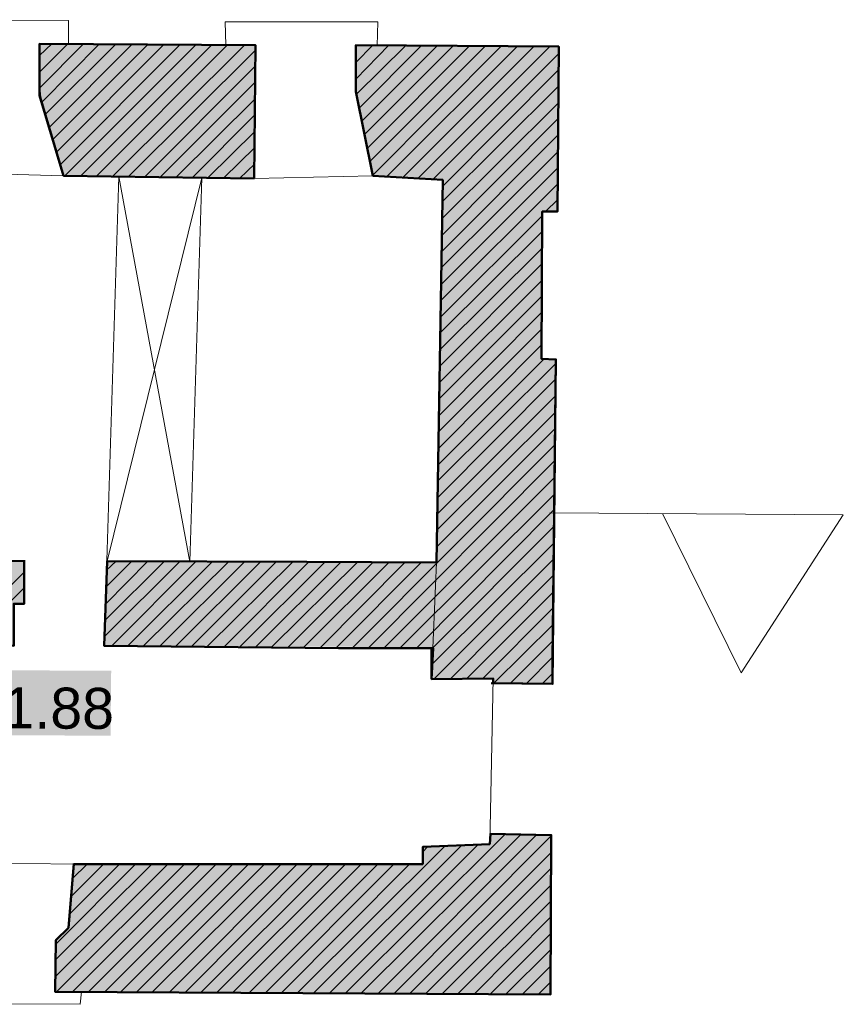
# Model space of a CAD drawing. Header units: metres. Extents: x 0 to 27.5, y 0 to 23.4.
# Tile 15 of 33: x 11.9 to 13.9, y 15.8 to 18.2. Entities that reach past the tile are written whole.
import ezdxf

# ---------------------------------------------------------------- set-up
doc = ezdxf.new("R2010")
doc.units = ezdxf.units.M
doc.layers.add('PDF_Geometry', color=7, linetype='Continuous')
doc.layers.add('PDF_Text', color=7, linetype='Continuous')
doc.layers.add('PDF_Solid Fills', color=7, linetype='Continuous', true_color=0xffffff)
doc.styles.add('PDF Arial', font='arial.ttf')

msp = doc.modelspace()

# ---------------------------------------------------------------- hatches: boundary and pattern name
at = {"layer": 'PDF_Solid Fills', "linetype": 'Continuous', "transparency": 33554559}
h = msp.add_hatch(color=256, dxfattribs=at)
h.paths.add_polyline_path([(4.1332, 18.1658), (4.1315, 18.0524), (4.1332, 18.0508), (4.1332, 18.0441), (4.1348, 18.0441), (4.1348, 18.0374), (4.1365, 18.0374), (4.1365, 18.0291), (4.1382, 18.0291), (4.1382, 18.0224), (4.1398, 18.0224), (4.1398, 18.0158), (4.1415, 18.0158), (4.1415, 18.0074), (4.1432, 18.0074), (4.1432, 18.0008), (4.1448, 18.0008), (4.1448, 17.9941), (4.1465, 17.9941), (4.1465, 17.9858), (4.1482, 17.9858), (4.1482, 17.9791), (4.1498, 17.9791), (4.1498, 17.9724), (4.1515, 17.9724), (4.1515, 17.9641), (4.1532, 17.9641), (4.1532, 17.9574), (4.1548, 17.9574), (4.1548, 17.9508), (4.1565, 17.9508), (4.1565, 17.9424), (4.1582, 17.9424), (4.1582, 17.9358), (4.1598, 17.9358), (4.1598, 17.9291), (4.1615, 17.9291), (4.1615, 17.9208), (4.1632, 17.9208), (4.1632, 17.9141), (4.1648, 17.9141), (4.1648, 17.9074), (4.1665, 17.9074), (4.1665, 17.8991), (4.1682, 17.8991), (4.1682, 17.8924), (4.1698, 17.8924), (4.1698, 17.8841), (4.1765, 17.8841), (4.2298, 17.8708), (4.2348, 17.8691), (4.2948, 17.8541), (4.2998, 17.8524), (4.2948, 17.1525), (4.2948, 16.9192), (3.9098, 16.9192), (3.9098, 16.8175), (3.9298, 16.8175), (3.9282, 16.7175), (4.4048, 16.7142), (4.6415, 16.7125), (4.8798, 16.7108), (5.1165, 16.7092), (5.2665, 16.7075), (5.2665, 16.9142), (5.0131, 16.9158), (4.5032, 16.9192), (4.5065, 17.5358), (4.5081, 17.8424), (4.6298, 17.8424), (4.6298, 18.0058), (4.6315, 18.0074), (4.6531, 18.0508), (4.6548, 18.1641), (4.3948, 18.1658)])
h.paths.add_polyline_path([(7.4747, 16.2608), (7.443, 16.2592), (7.4097, 16.2575), (7.4097, 16.1725), (7.1114, 16.1742), (6.8114, 16.1758), (6.5114, 16.1758), (6.5097, 16.0659), (6.5081, 16.0592), (6.5064, 16.0542), (6.5047, 16.0475), (6.5031, 16.0425), (6.5014, 16.0359), (6.4997, 16.0309), (6.4981, 16.0242), (6.4964, 16.0192), (6.4947, 16.0125), (6.4931, 16.0075), (6.4914, 16.0009), (6.4897, 15.9959), (6.4914, 15.9942), (6.4914, 15.8742), (6.7281, 15.8742), (7.6747, 15.8675), (7.7447, 15.8659), (7.7447, 15.9842), (7.743, 15.9842), (7.743, 15.9942), (7.7414, 15.9942), (7.7414, 16.0042), (7.7397, 16.0042), (7.7397, 16.0142), (7.738, 16.0142), (7.738, 16.0242), (7.7364, 16.0242), (7.7364, 16.1658), (7.7347, 16.1675), (7.6714, 16.1692), (7.6064, 16.1692), (7.6064, 16.2325), (7.508, 16.2325), (7.508, 16.2608)])
h.paths.add_polyline_path([(9.5163, 16.1509), (9.5146, 16.1292), (9.5063, 16.0125), (9.5029, 16.0092), (9.4996, 16.0075), (9.4963, 16.0042), (9.4929, 16.0025), (9.4896, 15.9992), (9.4863, 15.9975), (9.4829, 15.9942), (9.4796, 15.9925), (9.4763, 15.9892), (9.4729, 15.9875), (9.4696, 15.9842), (9.4663, 15.9825), (9.4646, 15.8559), (9.9779, 15.8525), (10.2329, 15.8509), (10.4896, 15.8492), (11.5095, 15.8425), (11.7662, 15.8409), (11.7662, 15.9875), (11.7645, 15.9875), (11.7645, 16.0275), (11.7629, 16.0275), (11.7629, 16.0675), (11.7612, 16.0675), (11.7612, 16.1075), (11.7595, 16.1075), (11.7595, 16.1475), (11.7579, 16.1492), (10.6379, 16.1509)])
h.paths.add_polyline_path([(6.4547, 18.1541), (6.4547, 18.0524), (6.4564, 18.0524), (6.4614, 18.0474), (6.4614, 18.0441), (6.4631, 18.0441), (6.4681, 18.0391), (6.4681, 18.0358), (6.4697, 18.0358), (6.4747, 18.0308), (6.4747, 18.0274), (6.4764, 18.0274), (6.4814, 18.0224), (6.4814, 18.0191), (6.4831, 18.0191), (6.4881, 18.0141), (6.4881, 18.0108), (6.4897, 18.0108), (6.4947, 18.0058), (6.4947, 17.8408), (6.6481, 17.8408), (6.983, 17.8391), (6.983, 17.8408), (6.9847, 17.8724), (6.993, 18.0391), (6.9947, 18.1524), (6.7247, 18.1541)])
h.paths.add_polyline_path([(4.0398, 16.2042), (4.0365, 16.0342), (4.0132, 16.0325), (4.0132, 15.8909), (4.2348, 15.8909), (4.4548, 15.8892), (4.6765, 15.8875), (5.1165, 15.8842), (5.3998, 15.8825), (5.6814, 15.8809), (6.2481, 15.8775), (6.2481, 15.9759), (6.2464, 15.9759), (6.2464, 15.9942), (6.2447, 15.9942), (6.2447, 16.0125), (6.2431, 16.0125), (6.2431, 16.0309), (6.2414, 16.0309), (6.2414, 16.0492), (6.2397, 16.0492), (6.2397, 16.0675), (6.2381, 16.0675), (6.2381, 16.0859), (6.2364, 16.0859), (6.2364, 16.1042), (6.2347, 16.1042), (6.2347, 16.1225), (6.2331, 16.1225), (6.2331, 16.1409), (6.2314, 16.1409), (6.2314, 16.1592), (6.2297, 16.1592), (6.2297, 16.1775), (6.2281, 16.1792), (4.7081, 16.1892), (4.4532, 16.1908), (4.4082, 16.1925), (4.3615, 16.1942), (4.3165, 16.1958), (4.2698, 16.1975), (4.2248, 16.1992), (4.1782, 16.2008), (4.1332, 16.2025), (4.0865, 16.2042)])
h.paths.add_polyline_path([(4.8965, 18.1624), (4.8948, 18.0491), (4.9115, 18.0324), (4.9098, 17.8408), (5.1165, 17.8391), (5.4231, 17.8374), (5.4231, 17.8808), (5.4281, 18.0108), (5.4314, 18.0174), (5.4331, 18.0224), (5.4364, 18.0291), (5.4381, 18.0341), (5.4414, 18.0408), (5.4431, 18.1608), (5.1698, 18.1624)])
h.paths.add_polyline_path([(8.2963, 16.2525), (8.2963, 16.2275), (8.173, 16.2275), (8.1713, 16.1725), (8.0263, 16.1708), (8.0247, 16.1292), (8.0213, 16.0425), (8.0197, 16.0392), (8.0147, 16.0342), (8.013, 16.0309), (8.0063, 16.0242), (8.0047, 16.0209), (7.9997, 16.0159), (7.998, 16.0125), (7.9913, 16.0059), (7.9897, 16.0025), (7.983, 15.9959), (7.9813, 15.8659), (8.2313, 15.8642), (8.4797, 15.8625), (8.7296, 15.8609), (8.978, 15.8592), (9.228, 15.8575), (9.228, 16.1509), (9.2263, 16.1525), (8.3913, 16.1542), (8.393, 16.2525)])
h.paths.add_polyline_path([(3.3349, 18.1691), (3.3332, 18.0391), (3.3499, 18.0374), (3.3499, 17.8658), (3.5982, 17.8674), (3.8482, 17.8691), (3.8532, 17.9591), (3.8548, 17.9908), (3.8582, 17.9974), (3.8598, 18.0024), (3.8632, 18.0091), (3.8648, 18.0141), (3.8665, 18.0174), (3.8682, 18.0224), (3.8715, 18.0291), (3.8732, 18.0341), (3.8765, 18.0408), (3.8782, 18.0458), (3.8798, 18.0491), (3.8815, 18.0541), (3.8832, 18.1674), (3.6099, 18.1691)])
h.paths.add_polyline_path([(7.238, 18.1508), (7.238, 18.0224), (7.2414, 18.0224), (7.248, 18.0158), (7.2514, 18.0141), (7.258, 18.0074), (7.2614, 18.0058), (7.268, 17.9991), (7.2714, 17.9974), (7.2797, 17.9891), (7.2797, 17.8391), (7.3364, 17.8391), (7.393, 17.8374), (7.448, 17.8358), (7.443, 17.1358), (7.443, 16.9025), (7.2447, 16.9042), (7.048, 16.9042), (7.048, 16.8008), (7.068, 16.8008), (7.0664, 16.7008), (7.2447, 16.6992), (7.4214, 16.6975), (7.4214, 16.6175), (7.4647, 16.6192), (7.5064, 16.6192), (7.5064, 16.6375), (7.5047, 16.6392), (7.6264, 16.6392), (7.6264, 16.6942), (7.6247, 16.6958), (7.6297, 17.5508), (7.6314, 17.8341), (7.783, 17.8341), (7.783, 17.8741), (7.788, 17.9941), (7.7897, 18.0358), (7.7913, 18.1474), (7.608, 18.1491), (7.423, 18.1508)])
h.paths.add_polyline_path([(3.0832, 18.1724), (2.8482, 18.1741), (2.6116, 18.1741), (2.6099, 18.0824), (2.6066, 17.8958), (2.6049, 17.8041), (2.6632, 17.8024), (2.6616, 17.7291), (2.6549, 17.4425), (2.5982, 17.4408), (2.5966, 17.1725), (2.5949, 16.9025), (2.5932, 16.6342), (2.6782, 16.6325), (2.6782, 16.4525), (2.6799, 16.4525), (2.6799, 16.2708), (2.5916, 16.2708), (2.5899, 15.8959), (3.6165, 15.8942), (3.7698, 15.8909), (3.7698, 16.0425), (3.7582, 16.0542), (3.7565, 16.0542), (3.7565, 16.0575), (3.7448, 16.0692), (3.7432, 16.0692), (3.7432, 16.2058), (3.4665, 16.2058), (2.9165, 16.2025), (2.9165, 16.2442), (2.8416, 16.2458), (2.7649, 16.2475), (2.7666, 16.6442), (2.8765, 16.6475), (2.9299, 16.6492), (2.9315, 16.7175), (3.6765, 16.7175), (3.6765, 16.8158), (3.7015, 16.8158), (3.7015, 16.9208), (3.1749, 16.9242), (2.9099, 16.9258), (2.9115, 17.1575), (2.9132, 17.3908), (2.9149, 17.6225), (2.9165, 17.8558), (2.9249, 17.8574), (2.9315, 17.8591), (2.9399, 17.8608), (2.9532, 17.8641), (2.9615, 17.8658), (2.9682, 17.8674), (2.9765, 17.8691), (2.9899, 17.8724), (2.9982, 17.8741), (3.0049, 17.8758), (3.0132, 17.8774), (3.0265, 17.8808), (3.0349, 17.8824), (3.0415, 17.8841), (3.0499, 17.8858), (3.0565, 17.8874), (3.0632, 17.8874), (3.0632, 18.0391), (3.0832, 18.0391)])
h.paths.add_polyline_path([(6.1614, 18.1591), (6.1214, 18.1574), (5.8798, 18.1558), (5.8798, 18.1574), (5.6781, 18.1574), (5.6781, 18.0441), (5.6798, 18.0441), (5.6898, 18.0341), (5.6898, 18.0308), (5.6914, 18.0308), (5.7014, 18.0208), (5.6998, 17.8358), (5.8731, 17.8341), (5.8714, 17.6025), (5.8698, 17.3725), (5.8681, 17.1408), (5.8681, 16.9108), (5.6764, 16.9125), (5.4864, 16.9125), (5.4864, 16.8092), (5.5064, 16.8092), (5.5048, 16.7092), (6.5714, 16.7025), (6.8397, 16.7008), (6.8397, 16.9058), (6.0498, 16.9108), (6.0514, 17.1441), (6.0564, 17.8491), (6.1564, 17.8524), (6.2064, 17.8524), (6.2064, 17.9174), (6.2047, 17.9174), (6.2047, 17.9824), (6.2031, 17.9824), (6.2031, 18.0458), (6.2014, 18.0458), (6.2014, 18.1591)])
h.paths.add_polyline_path([(12.7911, 15.8342), (13.1995, 15.8325), (13.1995, 16.2175), (13.1261, 16.2192), (13.0528, 16.2192), (13.0511, 16.1958), (12.9311, 16.1908), (12.8895, 16.1892), (12.8895, 16.1459), (12.0478, 16.1459), (12.0445, 16.1092), (12.0428, 16.0892), (12.0412, 16.0709), (12.0395, 16.0509), (12.0378, 16.0325), (12.0362, 16.0125), (12.0345, 15.9942), (12.0045, 15.9642), (12.0028, 15.8392), (12.5295, 15.8359)])
h = msp.add_hatch(color=256, dxfattribs=at)
h.paths.add_polyline_path([(9.6163, 18.1374), (9.6163, 17.9958), (9.6196, 17.9958), (9.6229, 17.9941), (9.6246, 17.9924), (9.6313, 17.9891), (9.6329, 17.9874), (9.6363, 17.9858), (9.6396, 17.9824), (9.6396, 17.9308), (9.6413, 17.9308), (9.6413, 17.8791), (9.6429, 17.8791), (9.6429, 17.8258), (9.6996, 17.8258), (9.8096, 17.8224), (9.8079, 17.7691), (9.7813, 16.9425), (9.7813, 16.8908), (9.5196, 16.8925), (9.2596, 16.8942), (8.998, 16.8942), (8.9963, 16.8442), (8.993, 16.7408), (8.9913, 16.6908), (10.2329, 16.6825), (10.3346, 16.6808), (10.3346, 16.7825), (10.3596, 16.7825), (10.3596, 16.8875), (9.9796, 16.8908), (9.9829, 16.9941), (9.9846, 17.0475), (9.9879, 17.1508), (9.9896, 17.2041), (9.9929, 17.3075), (9.9946, 17.3608), (9.9979, 17.4641), (9.9996, 17.5175), (10.0029, 17.6208), (10.0046, 17.6741), (10.0079, 17.7775), (10.0096, 17.8308), (10.0813, 17.8324), (10.1513, 17.8341), (10.1546, 18.0341), (10.1563, 18.1358), (9.8863, 18.1374)])
h.paths.add_polyline_path([(8.8263, 18.1408), (8.8246, 17.9991), (8.8346, 17.9974), (8.8513, 17.9941), (8.853, 17.9924), (8.853, 17.9824), (8.8546, 17.9824), (8.8546, 17.9708), (8.8563, 17.9708), (8.8563, 17.9591), (8.858, 17.9591), (8.858, 17.9491), (8.8596, 17.9491), (8.8596, 17.9374), (8.8613, 17.9374), (8.8613, 17.9258), (8.863, 17.9258), (8.863, 17.9141), (8.8646, 17.9141), (8.8646, 17.9041), (8.8663, 17.9041), (8.8663, 17.8924), (8.868, 17.8924), (8.868, 17.8808), (8.8696, 17.8808), (8.8696, 17.8708), (8.8713, 17.8708), (8.8713, 17.8591), (8.873, 17.8591), (8.873, 17.8474), (8.8746, 17.8474), (8.8746, 17.8358), (9.028, 17.8358), (9.228, 17.8341), (9.3696, 17.8324), (9.3696, 17.8341), (9.3713, 18.1391), (9.0996, 18.1408)])
h.paths.add_polyline_path([(10.4012, 18.1341), (10.3996, 18.0124), (10.4062, 18.0091), (10.4079, 18.0074), (10.4146, 18.0041), (10.4162, 18.0024), (10.4229, 17.9991), (10.4246, 17.9974), (10.4312, 17.9941), (10.4329, 17.9924), (10.4396, 17.9891), (10.4412, 17.9874), (10.4479, 17.9841), (10.4496, 17.9824), (10.4562, 17.9791), (10.4579, 17.9774), (10.4579, 17.8208), (10.9312, 17.8241), (10.9346, 17.8641), (10.9362, 17.8858), (10.9396, 17.9258), (10.9412, 17.9474), (10.9429, 17.9674), (10.9446, 17.9924), (10.9429, 17.9924), (10.9429, 17.9974), (10.9412, 17.9974), (10.9412, 18.0024), (10.9396, 18.0024), (10.9396, 18.0074), (10.9379, 18.0074), (10.9379, 18.0124), (10.9362, 18.0124), (10.9362, 18.0174), (10.9346, 18.0191), (10.9362, 18.1308), (10.5796, 18.1341)])
h.paths.add_polyline_path([(8.298, 16.6458), (8.298, 16.6058), (8.3963, 16.6058), (8.3963, 16.6908), (8.7513, 16.6908), (8.7513, 16.7908), (8.7763, 16.7908), (8.7763, 16.8958), (8.5897, 16.8975), (8.4013, 16.8992), (8.4047, 17.5191), (8.4063, 17.8308), (8.5647, 17.8391), (8.568, 17.8724), (8.5697, 17.8908), (8.573, 17.9241), (8.5747, 17.9424), (8.578, 17.9758), (8.5797, 17.9941), (8.5813, 18.1441), (8.3097, 18.1458), (8.038, 18.1458), (8.038, 18.0358), (8.0397, 18.0358), (8.0413, 18.0341), (8.0413, 18.0308), (8.043, 18.0308), (8.0447, 18.0291), (8.0447, 18.0258), (8.0463, 18.0258), (8.048, 18.0241), (8.048, 18.0208), (8.0497, 18.0208), (8.0497, 18.0174), (8.0513, 18.0174), (8.053, 18.0158), (8.053, 18.0124), (8.0547, 18.0124), (8.0563, 18.0108), (8.0563, 18.0074), (8.058, 18.0074), (8.058, 18.0041), (8.0597, 18.0041), (8.0613, 18.0024), (8.0613, 17.9991), (8.063, 17.9991), (8.0647, 17.9974), (8.0647, 17.9941), (8.0663, 17.9941), (8.0647, 17.9124), (8.063, 17.8324), (8.208, 17.8308), (8.2063, 17.5958), (8.2013, 16.8858), (8.1997, 16.6508), (8.2963, 16.6475)])
h.paths.add_polyline_path([(11.1812, 18.1291), (11.1795, 18.0174), (11.1895, 18.0124), (11.1912, 18.0108), (11.2012, 18.0058), (11.2029, 18.0041), (11.2129, 17.9991), (11.2145, 17.9974), (11.2245, 17.9924), (11.2262, 17.9908), (11.2362, 17.9858), (11.2379, 17.9841), (11.2362, 17.8108), (11.3862, 17.8091), (11.3812, 17.6441), (11.3795, 17.5908), (11.3762, 17.4808), (11.3745, 17.4275), (11.3695, 17.2625), (11.3679, 17.2091), (11.3645, 17.0991), (11.3629, 17.0458), (11.3595, 16.9358), (11.3595, 16.8825), (11.0662, 16.8842), (10.7546, 16.8842), (10.5746, 16.8692), (10.5679, 16.6825), (10.8362, 16.6808), (11.9028, 16.6742), (11.9028, 16.7742), (11.9278, 16.7742), (11.9278, 16.8792), (11.5579, 16.8825), (11.5612, 16.9858), (11.5629, 17.0391), (11.5662, 17.1425), (11.5679, 17.1958), (11.5695, 17.2475), (11.5712, 17.3008), (11.5745, 17.4041), (11.5762, 17.4575), (11.5779, 17.5091), (11.5795, 17.5625), (11.5829, 17.6658), (11.5845, 17.7191), (11.5879, 17.8224), (11.6212, 17.8224), (11.6529, 17.8208), (11.7195, 17.8174), (11.7195, 18.1274), (11.4512, 18.1291)])
h.paths.add_polyline_path([(12.4862, 18.1241), (12.2262, 18.1258), (11.9645, 18.1258), (11.9645, 18.0008), (11.9662, 18.0008), (11.9662, 17.9958), (11.9678, 17.9958), (11.9678, 17.9908), (11.9695, 17.9908), (11.9695, 17.9858), (11.9712, 17.9858), (11.9712, 17.9791), (11.9728, 17.9791), (11.9728, 17.9741), (11.9745, 17.9741), (11.9745, 17.9691), (11.9762, 17.9691), (11.9762, 17.9624), (11.9778, 17.9624), (11.9778, 17.9574), (11.9795, 17.9574), (11.9795, 17.9524), (11.9812, 17.9524), (11.9812, 17.9458), (11.9828, 17.9458), (11.9828, 17.9408), (11.9845, 17.9408), (11.9845, 17.9358), (11.9862, 17.9358), (11.9862, 17.9291), (11.9878, 17.9291), (11.9878, 17.9241), (11.9895, 17.9241), (11.9895, 17.9191), (11.9912, 17.9191), (11.9912, 17.9124), (11.9928, 17.9124), (11.9928, 17.9074), (11.9945, 17.9074), (11.9945, 17.9024), (11.9962, 17.9024), (11.9962, 17.8974), (11.9978, 17.8974), (11.9978, 17.8908), (11.9995, 17.8908), (11.9995, 17.8858), (12.0012, 17.8858), (12.0012, 17.8808), (12.0028, 17.8808), (12.0028, 17.8741), (12.0045, 17.8741), (12.0045, 17.8691), (12.0062, 17.8691), (12.0062, 17.8641), (12.0078, 17.8641), (12.0078, 17.8574), (12.0095, 17.8574), (12.0095, 17.8524), (12.0112, 17.8524), (12.0112, 17.8474), (12.0128, 17.8474), (12.0128, 17.8408), (12.0145, 17.8408), (12.0145, 17.8358), (12.0162, 17.8358), (12.0162, 17.8308), (12.0178, 17.8308), (12.0178, 17.8241), (12.0195, 17.8241), (12.0195, 17.8191), (12.0212, 17.8191), (12.0212, 17.8141), (12.0228, 17.8141), (12.0228, 17.8074), (12.1378, 17.8074), (12.3678, 17.8041), (12.4845, 17.8024), (12.4845, 17.9624)])
msp.add_hatch(color=256, dxfattribs=at).paths.add_polyline_path([(13.0595, 16.5942), (13.0595, 16.5825), (13.2045, 16.5825), (13.2045, 16.7392), (13.2111, 17.3658), (13.1761, 17.3675), (13.1778, 17.7208), (13.2145, 17.7225), (13.2161, 17.9208), (13.2178, 18.1208), (12.9728, 18.1224), (12.7278, 18.1224), (12.7278, 18.0108), (12.7295, 18.0108), (12.7295, 18.0041), (12.7311, 18.0041), (12.7311, 17.9958), (12.7328, 17.9958), (12.7328, 17.9874), (12.7345, 17.9874), (12.7345, 17.9791), (12.7361, 17.9791), (12.7361, 17.9708), (12.7378, 17.9708), (12.7378, 17.9624), (12.7395, 17.9624), (12.7395, 17.9541), (12.7411, 17.9541), (12.7411, 17.9458), (12.7428, 17.9458), (12.7428, 17.9391), (12.7445, 17.9391), (12.7445, 17.9308), (12.7461, 17.9308), (12.7461, 17.9224), (12.7478, 17.9224), (12.7478, 17.9141), (12.7495, 17.9141), (12.7495, 17.9058), (12.7511, 17.9058), (12.7511, 17.8974), (12.7528, 17.8974), (12.7528, 17.8891), (12.7545, 17.8891), (12.7545, 17.8808), (12.7561, 17.8808), (12.7561, 17.8741), (12.7578, 17.8741), (12.7578, 17.8658), (12.7595, 17.8658), (12.7595, 17.8574), (12.7611, 17.8574), (12.7611, 17.8491), (12.7628, 17.8491), (12.7628, 17.8408), (12.7645, 17.8408), (12.7645, 17.8324), (12.7661, 17.8324), (12.7661, 17.8241), (12.7678, 17.8241), (12.7678, 17.8158), (12.7695, 17.8158), (12.7695, 17.8074), (12.7978, 17.8074), (12.9111, 17.8008), (12.9378, 17.7991), (12.9345, 17.5925), (12.9328, 17.4908), (12.9311, 17.3875), (12.9295, 17.2858), (12.9278, 17.1825), (12.9261, 17.0808), (12.9245, 16.9775), (12.9245, 16.8758), (12.6095, 16.8775), (12.1278, 16.8775), (12.1262, 16.8275), (12.1228, 16.7242), (12.1212, 16.6742), (12.6512, 16.6708), (12.9145, 16.6692), (12.9128, 16.6308), (12.9128, 16.5942)])

# ---------------------------------------------------------------- linework, layer by layer
at = {"layer": 'PDF_Geometry', "linetype": 'Continuous', "lineweight": 9}
for points in [[(11.6679, 18.1274), (11.6679, 18.1841), (12.0345, 18.1824), (12.0345, 18.1258)], [(12.4145, 18.1224), (12.4128, 18.1791), (12.7811, 18.1791), (12.7795, 18.1208)], [(11.9645, 18.0974), (11.9945, 18.1258)], [(11.9645, 18.0574), (12.0328, 18.1258)], [(11.9645, 18.0191), (12.0712, 18.1258)], [(11.9695, 17.9841), (12.1095, 18.1258)], [(11.9778, 17.9541), (12.1495, 18.1258)], [(11.9878, 17.9241), (12.1878, 18.1241)], [(11.9962, 17.8941), (12.2262, 18.1241)], [(12.0062, 17.8641), (12.2645, 18.1241)], [(12.0145, 17.8341), (12.3045, 18.1241)], [(12.0262, 17.8074), (12.3428, 18.1241)], [(12.0645, 17.8074), (12.3812, 18.1241)], [(12.1028, 17.8074), (12.4195, 18.1241)], [(12.1412, 17.8058), (12.4595, 18.1224)], [(12.1795, 17.8058), (12.4862, 18.1108)], [(12.7278, 18.1208), (12.7311, 18.1224)], [(12.7278, 18.0808), (12.7695, 18.1224)], [(12.7278, 18.0408), (12.8078, 18.1224)], [(12.7295, 18.0041), (12.8478, 18.1208)], [(12.7361, 17.9708), (12.8861, 18.1208)], [(12.7428, 17.9391), (12.9245, 18.1208)], [(12.7495, 17.9074), (12.9628, 18.1208)], [(12.7561, 17.8741), (13.0028, 18.1208)], [(12.7628, 17.8424), (13.0411, 18.1208)], [(12.7695, 17.8091), (13.0795, 18.1208)], [(12.8028, 17.8058), (13.1178, 18.1191)], [(12.8411, 17.8024), (13.1578, 18.1191)], [(12.8778, 17.8008), (13.1961, 18.1191)], [(12.9145, 17.7991), (13.2178, 18.1024)], [(12.2178, 17.8041), (12.4845, 18.0708)], [(12.9378, 17.7825), (13.2178, 18.0641)], [(12.2562, 17.8041), (12.4845, 18.0324)], [(12.9361, 17.7441), (13.2178, 18.0241)], [(12.2945, 17.8041), (12.4845, 17.9924)], [(12.9361, 17.7041), (13.2178, 17.9841)], [(12.3328, 17.8024), (12.4845, 17.9541)], [(12.9361, 17.6641), (13.2161, 17.9458)], [(12.3712, 17.8024), (12.4845, 17.9141)], [(12.9345, 17.6241), (13.2161, 17.9058)], [(12.4095, 17.8024), (12.4845, 17.8758)], [(12.9345, 17.5858), (13.2161, 17.8658)], [(12.4478, 17.8008), (12.4845, 17.8358)], [(12.9345, 17.5458), (13.2161, 17.8274)], [(11.7162, 17.8158), (12.0228, 17.8074), (12.4828, 17.8008), (12.7695, 17.8074), (12.9378, 17.7974), (12.9228, 16.8742), (12.9111, 16.5925), (13.0595, 16.5942), (13.0511, 16.1942), (12.8895, 16.1875), (12.8895, 16.1459), (11.0929, 16.1475)], [(12.1278, 16.8775), (12.3562, 17.8024), (12.3278, 16.8758), (12.1562, 17.8058), (12.1212, 16.6725)], [(12.9328, 17.5058), (13.2145, 17.7875)], [(13.1861, 17.7208), (13.2145, 17.7491)], [(12.9328, 17.4658), (13.1778, 17.7108)], [(12.9311, 17.4275), (13.1778, 17.6725)], [(12.9311, 17.3875), (13.1778, 17.6325)], [(12.9311, 17.3475), (13.1761, 17.5941)], [(12.9295, 17.3075), (13.1761, 17.5541)], [(12.9295, 17.2691), (13.1761, 17.5158)], [(12.9295, 17.2291), (13.1761, 17.4775)], [(12.9278, 17.1891), (13.1761, 17.4375)], [(12.9278, 17.1491), (13.1761, 17.3991)], [(12.9261, 17.0708), (13.2111, 17.3541)], [(12.9278, 17.1108), (13.1828, 17.3658)], [(12.9261, 17.0308), (13.2095, 17.3158)], [(12.9245, 16.9908), (13.2095, 17.2758)], [(12.9245, 16.9525), (13.2095, 17.2358)], [(12.9245, 16.9125), (13.2095, 17.1975)], [(12.7195, 16.6675), (13.2078, 17.1575)], [(12.7578, 16.6675), (13.2078, 17.1191)], [(12.7961, 16.6675), (13.2078, 17.0791)], [(12.8345, 16.6675), (13.2078, 17.0391)], [(12.8745, 16.6675), (13.2061, 17.0008)], [(13.1961, 16.9941), (13.9044, 16.9891), (13.6578, 16.6075), (13.4678, 16.9925)], [(12.9128, 16.6675), (13.2061, 16.9608)], [(12.9128, 16.6292), (13.2061, 16.9208)], [(12.1212, 16.6942), (12.3045, 16.8775)], [(12.1228, 16.7342), (12.2662, 16.8775)], [(12.1245, 16.8142), (12.1878, 16.8775)], [(12.1245, 16.7742), (12.2262, 16.8775)], [(12.1262, 16.8558), (12.1495, 16.8775)], [(12.1378, 16.6708), (12.3428, 16.8775)], [(12.1762, 16.6708), (12.3812, 16.8758)], [(12.2145, 16.6708), (12.4212, 16.8758)], [(12.2545, 16.6708), (12.4595, 16.8758)], [(12.2928, 16.6708), (12.4978, 16.8758)], [(12.3312, 16.6708), (12.5362, 16.8758)], [(12.3695, 16.6708), (12.5762, 16.8758)], [(12.4095, 16.6692), (12.6145, 16.8758)], [(12.4478, 16.6692), (12.6528, 16.8742)], [(12.4862, 16.6692), (12.6912, 16.8742)], [(12.5245, 16.6692), (12.7311, 16.8742)], [(12.5645, 16.6692), (12.7695, 16.8742)], [(12.6028, 16.6692), (12.8078, 16.8742)], [(12.6412, 16.6675), (12.8461, 16.8742)], [(12.6795, 16.6675), (12.8861, 16.8742)], [(12.9161, 16.5925), (13.2061, 16.8825)], [(11.7495, 16.6742), (11.9278, 16.8508)], [(12.9561, 16.5925), (13.2045, 16.8425)], [(11.7895, 16.6742), (11.9278, 16.8125)], [(12.9961, 16.5942), (13.2045, 16.8025)], [(13.0345, 16.5942), (13.2045, 16.7642)], [(13.0611, 16.5825), (13.2045, 16.7242)], [(13.0995, 16.5808), (13.2045, 16.6858)], [(13.1395, 16.5808), (13.2028, 16.6458)], [(13.1778, 16.5808), (13.2028, 16.6058)], [(12.7028, 15.8342), (13.0878, 16.2175)], [(12.7411, 15.8342), (13.1261, 16.2175)], [(12.7811, 15.8325), (13.1645, 16.2175)], [(12.8195, 15.8325), (13.1995, 16.2142)], [(12.5862, 15.8342), (12.9428, 16.1892)], [(12.6262, 15.8342), (12.9828, 16.1908)], [(12.6645, 15.8342), (13.0228, 16.1925)], [(12.8895, 16.1758), (12.9011, 16.1875)], [(12.8578, 15.8325), (13.1995, 16.1742)], [(12.0028, 15.9142), (12.2362, 16.1459)], [(12.0028, 15.8742), (12.2745, 16.1459)], [(12.0045, 15.9525), (12.1962, 16.1459)], [(12.0062, 15.8375), (12.3145, 16.1459)], [(12.0362, 16.0242), (12.1578, 16.1459)], [(12.0412, 16.0675), (12.1195, 16.1459)], [(12.0445, 16.1109), (12.0795, 16.1459)], [(12.0445, 15.8375), (12.3528, 16.1459)], [(12.0828, 15.8375), (12.3912, 16.1459)], [(12.1228, 15.8375), (12.4312, 16.1459)], [(12.1612, 15.8375), (12.4695, 16.1459)], [(12.1995, 15.8375), (12.5078, 16.1459)], [(12.2378, 15.8375), (12.5478, 16.1459)], [(12.2778, 15.8359), (12.5862, 16.1459)], [(12.3162, 15.8359), (12.6245, 16.1459)], [(12.3545, 15.8359), (12.6645, 16.1459)], [(12.3928, 15.8359), (12.7028, 16.1459)], [(12.4312, 15.8359), (12.7411, 16.1459)], [(12.4712, 15.8359), (12.7811, 16.1459)], [(12.5095, 15.8342), (12.8195, 16.1459)], [(12.5478, 15.8342), (12.8578, 16.1459)], [(12.8961, 15.8325), (13.1995, 16.1359)], [(12.9361, 15.8325), (13.1995, 16.0959)], [(12.9745, 15.8325), (13.1995, 16.0575)], [(13.0128, 15.8309), (13.1978, 16.0175)], [(13.0511, 15.8309), (13.1978, 15.9775)], [(13.0895, 15.8309), (13.1978, 15.9392)], [(13.1295, 15.8309), (13.1978, 15.8992)], [(13.1678, 15.8309), (13.1978, 15.8609)], [(11.7112, 15.8409), (11.7112, 15.8092), (12.0628, 15.8075), (12.0662, 15.8375)]]:
    msp.add_lwpolyline(points, dxfattribs=at)
at = {"layer": 'PDF_Geometry', "linetype": 'Continuous', "lineweight": 50}
for points in [[(11.9278, 16.7742), (11.9278, 16.8775), (11.5579, 16.8808), (11.5879, 17.8224), (11.7179, 17.8158), (11.7195, 18.1258), (11.1812, 18.1291), (11.1795, 18.0158), (11.2379, 17.9824), (11.2362, 17.8091), (11.3862, 17.8074), (11.3579, 16.8808), (10.7746, 16.8842), (10.5746, 16.8675), (10.5679, 16.6808), (11.9028, 16.6725), (11.9028, 16.7742)], [(12.0228, 17.8074), (12.4828, 17.8008), (12.4862, 18.1224), (11.9645, 18.1258), (11.9645, 18.0008)], [(11.9645, 18.1258), (11.9645, 18.0124), (11.9662, 17.9974), (12.0228, 17.8074), (12.4828, 17.8008), (12.4862, 18.1224)], [(13.2111, 17.3641), (13.1761, 17.3658), (13.1778, 17.7208), (13.2145, 17.7208), (13.2178, 18.1191), (12.7278, 18.1224), (12.7278, 18.0108), (12.7695, 17.8074), (12.9378, 17.7974), (12.9228, 16.8742), (12.6095, 16.8758), (12.1278, 16.8775), (12.1212, 16.6725), (12.6862, 16.6675), (12.9145, 16.6675), (12.9111, 16.5925), (13.0595, 16.5942), (13.0595, 16.5825), (13.2028, 16.5808)], [(12.0345, 15.9925), (12.0045, 15.9625), (12.0028, 15.8375), (13.1978, 15.8309), (13.1995, 16.2158), (13.0528, 16.2192), (13.0511, 16.1942), (12.8895, 16.1875), (12.8895, 16.1459), (12.0478, 16.1459)]]:
    msp.add_lwpolyline(points, close=True, dxfattribs=at)
for points in [[(10.5746, 16.8675), (10.7746, 16.8842), (11.3579, 16.8808), (11.3862, 17.8074), (11.2362, 17.8091), (11.2379, 17.9824), (11.1795, 18.0158), (11.1812, 18.1291), (11.7195, 18.1258), (11.7195, 18.0124), (11.7195, 18.0024), (11.7195, 17.9974), (11.7162, 17.8158), (11.5879, 17.8224), (11.5579, 16.8808), (11.9278, 16.8775)], [(13.2028, 16.6375), (13.2111, 17.3641), (13.1761, 17.3658), (13.1778, 17.7208), (13.2145, 17.7208), (13.2178, 18.1191), (12.7278, 18.1224), (12.7278, 18.0108), (12.7695, 17.8074), (12.9378, 17.7974), (12.9228, 16.8742), (12.6095, 16.8758), (12.1278, 16.8775)], [(11.9278, 16.8792), (11.9278, 16.7742), (11.9028, 16.7742), (11.9028, 16.6725), (10.5679, 16.6808)], [(12.1212, 16.6725), (12.6862, 16.6675), (12.9111, 16.6675), (12.9111, 16.5925), (13.0595, 16.5942), (13.0595, 16.5825)], [(13.0545, 16.5825), (13.2028, 16.5808), (13.2028, 16.6408)], [(12.0478, 16.1475), (12.0345, 15.9925), (12.0045, 15.9625), (12.0028, 15.8375), (13.1978, 15.8309), (13.1995, 16.2158), (13.0528, 16.2192), (13.0511, 16.1942), (12.8895, 16.1875), (12.8895, 16.1575), (12.8895, 16.1459), (12.0478, 16.1459)]]:
    msp.add_lwpolyline(points, dxfattribs=at)
at = {"layer": 'PDF_Solid Fills', "linetype": 'Continuous', "lineweight": 9, "transparency": 33554559}
msp.add_solid([(11.7962, 16.4575), (11.7979, 16.6142), (12.1362, 16.4558), (12.1378, 16.6125)], dxfattribs=at)

# ---------------------------------------------------------------- texts
at = {"layer": 'PDF_Text', "linetype": 'Continuous', "insert": (11.7986, 16.5231), "char_height": 0.09904, "attachment_point": 4, "rotation": 359.6367, "style": 'PDF Arial'}
msp.add_mtext('61.88', dxfattribs=at)

doc.saveas('drawing.dxf')
